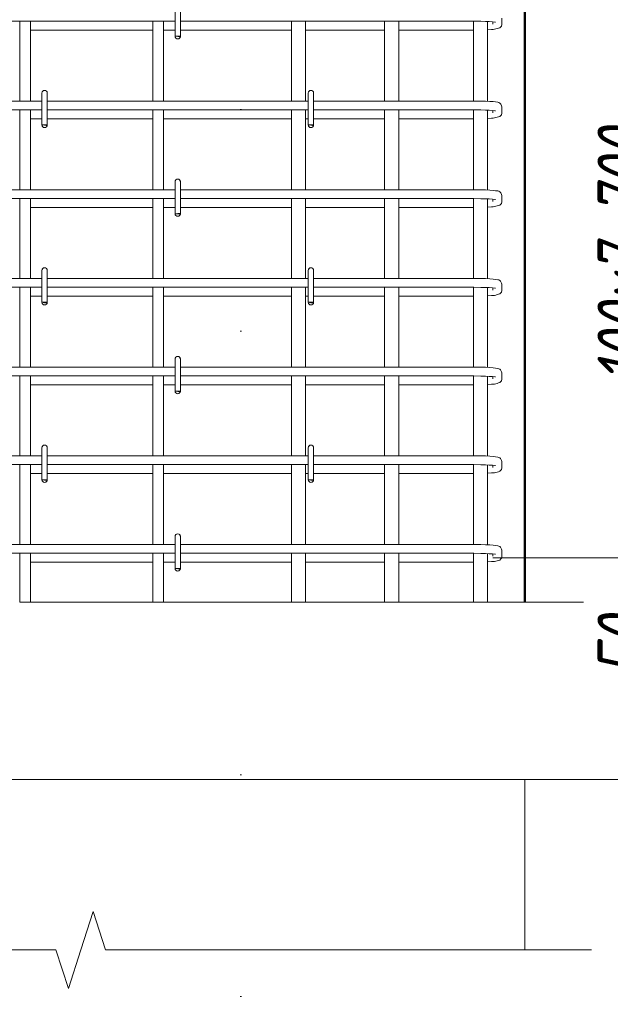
# Model space of a CAD drawing. Header units: millimetres. Extents: x 22679 to 33577, y -25384 to 46049.
# Tile 8 of 26: x 24281 to 24946, y 39646 to 40757. Entities that reach past the tile are written whole.
import ezdxf

# ---------------------------------------------------------------- set-up
doc = ezdxf.new("R2010")
doc.units = ezdxf.units.MM
doc.linetypes.add('ADSK_Линия разреза', pattern=[500, 0, -250, 0, -250])
for name, color, linetype, lineweight in [('A-____-____-DIMS', 211, 'Continuous', 9), ('A-____-____-DIMS-25', 211, 'Continuous', 9), ('A-____-NOTE-TEXT', 131, 'Continuous', 20), ('A-DETL-GENF-OTLN', 92, 'Continuous', 20), ('A-FLOR-____-MCUT', 192, 'Continuous', 50), ('G-____-____-SYMB', 111, 'Continuous', 9), ('S-COLS-____-OTLN', 52, 'Continuous', 20), ('S-RBAR-____-OTLN', 171, 'Continuous', 100)]:
    doc.layers.add(name, color=color, linetype=linetype, lineweight=lineweight)
doc.styles.add('GOST Common_I_1', font='GOST_Common Italic.ttf', dxfattribs={"width": 0.8, "height": 62.5})
doc.dimstyles.new('ADSK_Для_арматуры_Основной_2_5_мм_шаг_кол-во_Стрелки_точный', dxfattribs={"dimscale": 304.8, "dimtxt": 0.206224, "dimasz": 0, "dimexe": 0.123031, "dimexo": 0.000403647, "dimgap": 0.032808, "dimtad": 1, "dimdec": 0, "dimlfac": 304.8, "dimdsep": 46, "dimtxsty": 'GOST Common_I_1', "dimblk2": 'NONE', "dimsah": 1, "dimcen": 0.09, "dimdle": 0.123031, "dimazin": 0, "dimtfac": 1, "dimtdec": 4, "dimtix": 1, "dimtmove": 0, "dimatfit": 3, "dimfxl": 1, "dimtvp": 1, "dimtfill": 1, "dimtolj": 1, "dimtzin": 0, "dimarcsym": 2})
doc.dimstyles.new('ADSK_Округление_5мм__Узкий_', dxfattribs={"dimscale": 304.8, "dimtxt": 0.206224, "dimasz": 0.147638, "dimexe": 0.123031, "dimexo": 0.000269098, "dimgap": 0.032808, "dimtad": 1, "dimdec": 0, "dimlfac": 304.8, "dimrnd": 5, "dimdsep": 46, "dimtxsty": 'GOST Common_I_1', "dimblk1": 'OBLIQUE', "dimblk2": 'OBLIQUE', "dimsah": 1, "dimcen": 0.09, "dimdle": 0.123031, "dimazin": 0, "dimtfac": 1, "dimtdec": 4, "dimtix": 1, "dimtmove": 1, "dimatfit": 3, "dimfxl": 1, "dimtvp": 1, "dimtfill": 1, "dimtolj": 1, "dimtzin": 0, "dimlwd": 20, "dimlwe": 20, "dimarcsym": 2})
doc.dimstyles.new('ADSK_Округление_5мм__Узкий__1', dxfattribs={"dimscale": 304.8, "dimtxt": 0.206224, "dimasz": 0.147638, "dimexe": 0.123031, "dimexo": 0.000269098, "dimgap": 0.032808, "dimtad": 1, "dimdec": 0, "dimlfac": 304.8, "dimrnd": 5, "dimdsep": 46, "dimtxsty": 'GOST Common_I_1', "dimblk1": 'OBLIQUE', "dimblk2": 'OBLIQUE', "dimsah": 1, "dimcen": 0.09, "dimdle": 0.123031, "dimazin": 0, "dimtfac": 1, "dimtdec": 4, "dimtix": 1, "dimtmove": 0, "dimatfit": 3, "dimfxl": 1, "dimtvp": 1, "dimtfill": 1, "dimtolj": 1, "dimtzin": 0, "dimlwd": 20, "dimlwe": 20, "dimarcsym": 2})

# ---------------------------------------------------------------- blocks, each defined once
blk = doc.blocks.new('ADSK_Обрыв_Линия - ADSK_Обрыв_линия-1523391-КЖ1_ПЭ_ВЭ14_Армирование_Пилоны_Пм-14_2_1-1')
at = {"layer": 'A-DETL-GENF-OTLN'}
for p, q in [((24321.8, 39707.7), (23850, 39707.7)), ((24850, 39707.7), (24377.5, 39707.7))]:
    blk.add_line(p, q, dxfattribs=at)
blk = doc.blocks.new('DIMBLOCK19-КЖ1_ПЭ_ВЭ14_Армирование_Пилоны_Пм-14_2_1-1')
at = {"layer": 'A-____-____-DIMS-25', "lineweight": 40}
for p, q in [((25023.5, 40850), (25001, 40872.5)), ((25023.5, 40850), (25046, 40827.5)), ((25023.5, 40150), (25001, 40172.5)), ((25023.5, 40150), (25046, 40127.5))]:
    blk.add_line(p, q, dxfattribs=at)
at = {"layer": 'A-____-____-DIMS-25', "lineweight": 20}
for p, q in [((25023.5, 40850), (24814, 40850)), ((25023.5, 40850), (25023.5, 40150)), ((25023.5, 40850), (25061, 40850)), ((25023.5, 40150), (24814, 40150)), ((25023.5, 40150), (25061, 40150))]:
    blk.add_line(p, q, dxfattribs=at)
at = {"layer": 'A-____-____-DIMS-25', "color": 0, "lineweight": 20, "insert": (24931.8, 40447.3), "char_height": 62.5, "width": 126.567, "attachment_point": 1, "rotation": 90, "line_spacing_factor": 1.022761, "style": 'GOST Common_I_1', "bg_fill": 3, "box_fill_scale": 1.25, "bg_fill_color": 256, "bg_fill_true_color": 13158600, "bg_fill_transparency": 0}
blk.add_mtext('700', dxfattribs=at)
blk = doc.blocks.new('_Oblique')
at = {"color": 0, "linetype": 'ByBlock', "lineweight": -2}
blk.add_line((-0.5, -0.5), (0.5, 0.5), dxfattribs=at)
blk = doc.blocks.new('DIMBLOCK20-КЖ1_ПЭ_ВЭ14_Армирование_Пилоны_Пм-14_2_1-1')
at = {"layer": 'A-____-____-DIMS-25', "lineweight": 40}
for p, q in [((25023.5, 40150), (25001, 40172.5)), ((25023.5, 40150), (25046, 40127.5)), ((25023.5, 40100), (25001, 40122.5)), ((25023.5, 40100), (25046, 40077.5))]:
    blk.add_line(p, q, dxfattribs=at)
at = {"layer": 'A-____-____-DIMS-25', "lineweight": 20}
for p, q in [((25023.5, 40150), (24814, 40150)), ((25023.5, 40150), (25023.5, 40062.5)), ((25023.5, 40150), (25061, 40150)), ((25023.5, 40098.2), (25023.5, 40125)), ((25023.5, 40100), (24875, 40100)), ((25023.5, 40100), (25061, 40100)), ((25023.5, 40015.3), (25023.5, 40098.2))]:
    blk.add_line(p, q, dxfattribs=at)
at = {"layer": 'A-____-____-DIMS-25', "color": 0, "lineweight": 20, "insert": (24931.8, 40015.3), "char_height": 62.5, "width": 84.378, "attachment_point": 1, "rotation": 90, "line_spacing_factor": 1.022761, "style": 'GOST Common_I_1', "bg_fill": 3, "box_fill_scale": 1.25, "bg_fill_color": 256, "bg_fill_true_color": 13158600, "bg_fill_transparency": 0}
blk.add_mtext('50', dxfattribs=at)
blk = doc.blocks.new('DIMBLOCK23-КЖ1_ПЭ_ВЭ14_Армирование_Пилоны_Пм-14_2_1-1')
at = {"layer": 'A-____-____-DIMS-25', "lineweight": 40}
for points in [[(25023.5, 40850), (25013.6, 40775), (25033.4, 40775)], [(25023.5, 40150), (25033.4, 40225), (25013.6, 40225)]]:
    blk.add_hatch(color=256, dxfattribs=at).paths.add_polyline_path(points)
at = {"layer": 'A-____-____-DIMS-25'}
for p, q in [((25023.5, 40887.5), (25023.5, 40112.5)), ((25023.5, 40850), (24856.5, 40850)), ((25023.5, 40850), (25061, 40850)), ((25023.5, 40150), (24856.5, 40150)), ((25023.5, 40150), (25061, 40150))]:
    blk.add_line(p, q, dxfattribs=at)
at = {"layer": 'A-____-____-DIMS-25', "lineweight": 40}
for p, q in [((25023.5, 40850), (25013.6, 40775)), ((25033.4, 40775), (25023.5, 40850)), ((25013.6, 40775), (25033.4, 40775)), ((25033.4, 40225), (25013.6, 40225)), ((25013.6, 40225), (25023.5, 40150)), ((25023.5, 40150), (25033.4, 40225))]:
    blk.add_line(p, q, dxfattribs=at)
at = {"layer": 'A-____-____-DIMS-25', "color": 0, "insert": (24931.8, 40346.6), "char_height": 62.5, "width": 368.194, "attachment_point": 1, "rotation": 90, "line_spacing_factor": 1.022761, "style": 'GOST Common_I_1', "bg_fill": 3, "box_fill_scale": 1.25, "bg_fill_color": 256, "bg_fill_true_color": 13158600, "bg_fill_transparency": 0}
blk.add_mtext('100x7=700', dxfattribs=at)
blk = doc.blocks.new('_None')

msp = doc.modelspace()

# ---------------------------------------------------------------- hatches: boundary and pattern name
at = {"layer": 'S-RBAR-____-OTLN', "lineweight": 20}
for points in [[(24461.3019, 40737.3016), (24461.8977, 40737.9996), (24456.4881, 40737.9353), (24458.9999, 40737.6047)], [(24311.3019, 40637.3016), (24311.8977, 40637.9996), (24305.9999, 40637.9996), (24308.9999, 40637.6047)], [(24611.3019, 40637.3016), (24611.8977, 40637.9996), (24605.9999, 40637.9996), (24608.9999, 40637.6047)], [(24461.3019, 40537.3016), (24461.8977, 40537.9996), (24456.4881, 40537.9353), (24458.9999, 40537.6047)], [(24311.3019, 40437.3016), (24311.8977, 40437.9996), (24305.9999, 40437.9996), (24308.9999, 40437.6047)], [(24611.3019, 40437.3016), (24611.8977, 40437.9996), (24605.9999, 40437.9996), (24608.9999, 40437.6047)], [(24461.3019, 40337.3016), (24461.8977, 40337.9996), (24456.4881, 40337.9353), (24458.9999, 40337.6047)], [(24311.3019, 40237.3016), (24311.8977, 40237.9996), (24305.9999, 40237.9996), (24308.9999, 40237.6047)], [(24611.3019, 40237.3016), (24611.8977, 40237.9996), (24605.9999, 40237.9996), (24608.9999, 40237.6047)], [(24461.3019, 40137.3016), (24461.8977, 40137.9996), (24456.4881, 40137.9353), (24458.9999, 40137.6047)]]:
    msp.add_hatch(color=256, dxfattribs=at).paths.add_polyline_path(points)
h = msp.add_hatch(color=256, dxfattribs=at)
edge = h.paths.add_edge_path()
edge.add_arc((24458.9999, 40737.9996), 3, 339.0594289, 360)
edge.add_line((24461.9999, 40737.9996), (24458.9999, 40737.9996))
edge.add_line((24458.9999, 40737.9996), (24461.8017, 40736.9274))
h = msp.add_hatch(color=256, dxfattribs=at)
edge = h.paths.add_edge_path()
edge.add_arc((24308.9999, 40637.9996), 3, 339.0594289, 360)
edge.add_line((24311.9999, 40637.9996), (24308.9999, 40637.9996))
edge.add_line((24308.9999, 40637.9996), (24311.8017, 40636.9274))
h = msp.add_hatch(color=256, dxfattribs=at)
edge = h.paths.add_edge_path()
edge.add_arc((24608.9999, 40637.9996), 3, 339.0594289, 360)
edge.add_line((24611.9999, 40637.9996), (24608.9999, 40637.9996))
edge.add_line((24608.9999, 40637.9996), (24611.8017, 40636.9274))
h = msp.add_hatch(color=256, dxfattribs=at)
edge = h.paths.add_edge_path()
edge.add_arc((24458.9999, 40537.9996), 3, 339.0594289, 360)
edge.add_line((24461.9999, 40537.9996), (24458.9999, 40537.9996))
edge.add_line((24458.9999, 40537.9996), (24461.8017, 40536.9274))
h = msp.add_hatch(color=256, dxfattribs=at)
edge = h.paths.add_edge_path()
edge.add_arc((24308.9999, 40437.9996), 3, 339.0594289, 360)
edge.add_line((24311.9999, 40437.9996), (24308.9999, 40437.9996))
edge.add_line((24308.9999, 40437.9996), (24311.8017, 40436.9274))
h = msp.add_hatch(color=256, dxfattribs=at)
edge = h.paths.add_edge_path()
edge.add_arc((24608.9999, 40437.9996), 3, 339.0594289, 360)
edge.add_line((24611.9999, 40437.9996), (24608.9999, 40437.9996))
edge.add_line((24608.9999, 40437.9996), (24611.8017, 40436.9274))
h = msp.add_hatch(color=256, dxfattribs=at)
edge = h.paths.add_edge_path()
edge.add_arc((24458.9999, 40337.9996), 3, 339.0594289, 360)
edge.add_line((24461.9999, 40337.9996), (24458.9999, 40337.9996))
edge.add_line((24458.9999, 40337.9996), (24461.8017, 40336.9274))
h = msp.add_hatch(color=256, dxfattribs=at)
edge = h.paths.add_edge_path()
edge.add_arc((24308.9999, 40237.9996), 3, 339.0594289, 360)
edge.add_line((24311.9999, 40237.9996), (24308.9999, 40237.9996))
edge.add_line((24308.9999, 40237.9996), (24311.8017, 40236.9274))
h = msp.add_hatch(color=256, dxfattribs=at)
edge = h.paths.add_edge_path()
edge.add_arc((24608.9999, 40237.9996), 3, 339.0594289, 360)
edge.add_line((24611.9999, 40237.9996), (24608.9999, 40237.9996))
edge.add_line((24608.9999, 40237.9996), (24611.8017, 40236.9274))
h = msp.add_hatch(color=256, dxfattribs=at)
edge = h.paths.add_edge_path()
edge.add_arc((24458.9999, 40137.9996), 3, 339.0594289, 360)
edge.add_line((24461.9999, 40137.9996), (24458.9999, 40137.9996))
edge.add_line((24458.9999, 40137.9996), (24461.8017, 40136.9274))

# ---------------------------------------------------------------- linework, layer by layer
at = {"layer": 'A-____-NOTE-TEXT'}
for p, q in [((24350, 39707.7369), (24363.75, 39751.0382)), ((24377.5, 39707.7369), (24363.75, 39751.0382)), ((24321.8456, 39707.7369), (24335.9228, 39664.4119)), ((24335.9228, 39664.4119), (24350, 39707.7369)), ((24850, 39707.7369), (24925, 39707.7369))]:
    msp.add_line(p, q, dxfattribs=at)
at = {"layer": 'A-FLOR-____-MCUT', "color": 8, "lineweight": 9}
for p, q in [((24430.9999, 40100), (24292.9999, 40100)), ((24587.0001, 40100), (24442.9999, 40100)), ((24691.9999, 40100), (24603.0001, 40100)), ((24791.9999, 40100), (24707.9999, 40100)), ((25110, 40100), (24807.9999, 40100)), ((23650, 39900), (25110, 39900))]:
    msp.add_line(p, q, dxfattribs=at)
at = {"layer": 'G-____-____-SYMB', "linetype": 'ADSK_Линия разреза', "lineweight": 20}
msp.add_line((24530, 45657.525), (24530, 39108.0545), dxfattribs=at)
at = {"layer": 'S-COLS-____-OTLN', "lineweight": 50}
msp.add_line((24850, 40100.0496), (24850, 43049.9504), dxfattribs=at)
at = {"layer": 'S-COLS-____-OTLN', "color": 8, "lineweight": 9}
msp.add_line((24850, 39707.7369), (24850, 39900), dxfattribs=at)
at = {"layer": 'S-RBAR-____-OTLN', "lineweight": 20}
for p, q in [((24455.9999, 40773.9996), (24455.9999, 40737.9996)), ((24461.9999, 40773.9996), (24461.9999, 40737.9996)), ((24823.9998, 40751.6016), (24823.9998, 40758.3976)), ((24455.9999, 40754.9996), (24161.9999, 40754.9996)), ((24280.9999, 40664.9996), (24280.9999, 40754.9996)), ((24292.9999, 40664.9996), (24292.9999, 40754.9996)), ((24430.9999, 40664.9996), (24430.9999, 40754.9996)), ((24442.9999, 40664.9996), (24442.9999, 40754.9996)), ((24788.9998, 40754.9996), (24461.9999, 40754.9996)), ((24587.0001, 40754.9996), (24587.0001, 40664.9996)), ((24603.0001, 40754.9996), (24603.0001, 40664.9996)), ((24691.9999, 40754.9996), (24691.9999, 40664.9996)), ((24707.9999, 40754.9996), (24707.9999, 40664.9996)), ((24792.6392, 40754.9877), (24788.9998, 40754.9996)), ((24791.9999, 40754.9898), (24791.9999, 40664.9898)), ((24800.3698, 40754.8789), (24792.6392, 40754.9877)), ((24805.4887, 40754.7328), (24800.3698, 40754.8789)), ((24809.9464, 40754.5375), (24805.4887, 40754.7328)), ((24807.9999, 40754.6228), (24807.9999, 40664.632)), ((24813.5456, 40754.3035), (24809.9464, 40754.5375)), ((24816.0769, 40754.0517), (24813.5456, 40754.3035)), ((24813.9998, 40751.6016), (24813.9998, 40754.2584)), ((24815.9545, 40745.8712), (24817.4285, 40746.2618)), ((24817.0583, 40753.8968), (24816.0769, 40754.0517)), ((24817.4285, 40746.2618), (24818.9025, 40746.6524)), ((24818.9025, 40746.6524), (24820.3765, 40747.043)), ((24820.3765, 40747.043), (24821.8505, 40747.4336)), ((24821.8505, 40747.4336), (24823.0954, 40748.7037)), ((24823.0954, 40748.7037), (24823.5337, 40749.4738)), ((24823.5337, 40749.4738), (24823.9915, 40751.3099)), ((24823.9915, 40751.3099), (24823.9998, 40751.6016)), ((24292.9999, 40744.9996), (24430.9999, 40744.9996)), ((24442.9999, 40744.9996), (24455.9999, 40744.9996)), ((24461.8977, 40737.9996), (24456.4881, 40737.9353)), ((24456.4881, 40737.9353), (24458.9999, 40737.6047)), ((24461.9999, 40737.9996), (24458.9999, 40737.9996)), ((24458.9999, 40737.9996), (24461.8017, 40736.9274)), ((24458.9999, 40737.6047), (24461.3019, 40737.3016)), ((24461.3019, 40737.3016), (24461.8977, 40737.9996)), ((24461.9999, 40744.9996), (24587.0001, 40744.9996)), ((24603.0001, 40744.9996), (24691.9999, 40744.9996)), ((24707.9999, 40744.9996), (24788.9998, 40744.9996)), ((24788.9998, 40744.9996), (24791.9999, 40745.0114)), ((24808.2505, 40745.3681), (24812.5148, 40745.5959)), ((24812.5148, 40745.5959), (24814.2347, 40745.7335)), ((24814.2347, 40745.7335), (24815.9545, 40745.8712)), ((24305.9999, 40673.9996), (24305.9999, 40637.9996)), ((24311.9999, 40673.9996), (24311.9999, 40637.9996)), ((24605.9999, 40673.9996), (24605.9999, 40637.9996)), ((24611.9999, 40673.9996), (24611.9999, 40637.9996)), ((24305.9999, 40664.9996), (23911.9998, 40664.9996)), ((24605.9999, 40664.9996), (24311.9999, 40664.9996)), ((24788.9998, 40664.9996), (24611.9999, 40664.9996)), ((24792.7051, 40664.9875), (24788.9998, 40664.9996)), ((24796.648, 40664.932), (24792.7051, 40664.9875)), ((24800.5909, 40664.8765), (24796.648, 40664.932)), ((24805.8452, 40664.7265), (24800.5909, 40664.8765)), ((24810.4797, 40664.5233), (24805.8452, 40664.7265)), ((24814.3422, 40664.2718), (24810.4797, 40664.5233)), ((24817.031, 40663.9055), (24814.3422, 40664.2718)), ((24819.7198, 40663.5392), (24817.031, 40663.9055)), ((24820.7608, 40663.1821), (24819.7198, 40663.5392)), ((24821.8505, 40662.5656), (24820.7608, 40663.1821)), ((24822.6434, 40661.8615), (24821.8505, 40662.5656)), ((24823.0954, 40661.2955), (24822.6434, 40661.8615)), ((24823.8705, 40659.5372), (24823.0954, 40661.2955)), ((24823.9998, 40658.3976), (24823.8705, 40659.5372)), ((24823.9998, 40651.6016), (24823.9998, 40658.3976)), ((24305.9999, 40654.9996), (23911.9998, 40654.9996)), ((24280.9999, 40564.9996), (24280.9999, 40654.9996)), ((24292.9999, 40564.9996), (24292.9999, 40654.9996)), ((24605.9999, 40654.9996), (24311.9999, 40654.9996)), ((24430.9999, 40564.9996), (24430.9999, 40654.9996)), ((24442.9999, 40564.9996), (24442.9999, 40654.9996)), ((24587.0001, 40654.9996), (24587.0001, 40564.9996)), ((24603.0001, 40654.9996), (24603.0001, 40564.9996)), ((24788.9998, 40654.9996), (24611.9999, 40654.9996)), ((24691.9999, 40654.9996), (24691.9999, 40564.9996)), ((24707.9999, 40654.9996), (24707.9999, 40564.9996)), ((24792.6392, 40654.9877), (24788.9998, 40654.9996)), ((24791.9999, 40654.9898), (24791.9999, 40564.9898)), ((24800.3698, 40654.8789), (24792.6392, 40654.9877)), ((24805.4887, 40654.7328), (24800.3698, 40654.8789)), ((24809.9464, 40654.5375), (24805.4887, 40654.7328)), ((24807.9999, 40654.6228), (24807.9999, 40564.632)), ((24813.5456, 40654.3035), (24809.9464, 40654.5375)), ((24816.0769, 40654.0517), (24813.5456, 40654.3035)), ((24813.9998, 40651.6016), (24813.9998, 40654.2584)), ((24815.9545, 40645.8712), (24817.4285, 40646.2618)), ((24817.0583, 40653.8968), (24816.0769, 40654.0517)), ((24817.4285, 40646.2618), (24818.9025, 40646.6524)), ((24818.9025, 40646.6524), (24820.3765, 40647.043)), ((24820.3765, 40647.043), (24821.8505, 40647.4336)), ((24821.8505, 40647.4336), (24823.0954, 40648.7037)), ((24823.0954, 40648.7037), (24823.5337, 40649.4738)), ((24823.5337, 40649.4738), (24823.9915, 40651.3099)), ((24823.9915, 40651.3099), (24823.9998, 40651.6016)), ((24292.9999, 40644.9996), (24305.9999, 40644.9996)), ((24311.8977, 40637.9996), (24305.9999, 40637.9996)), ((24305.9999, 40637.9996), (24308.9999, 40637.6047)), ((24311.9999, 40637.9996), (24308.9999, 40637.9996)), ((24308.9999, 40637.9996), (24311.8017, 40636.9274)), ((24308.9999, 40637.6047), (24311.3019, 40637.3016)), ((24311.3019, 40637.3016), (24311.8977, 40637.9996)), ((24311.9999, 40644.9996), (24430.9999, 40644.9996)), ((24442.9999, 40644.9996), (24587.0001, 40644.9996)), ((24603.0001, 40644.9996), (24605.9999, 40644.9996)), ((24611.8977, 40637.9996), (24605.9999, 40637.9996)), ((24605.9999, 40637.9996), (24608.9999, 40637.6047)), ((24611.9999, 40637.9996), (24608.9999, 40637.9996)), ((24608.9999, 40637.9996), (24611.8017, 40636.9274)), ((24608.9999, 40637.6047), (24611.3019, 40637.3016)), ((24611.3019, 40637.3016), (24611.8977, 40637.9996)), ((24611.9999, 40644.9996), (24691.9999, 40644.9996)), ((24707.9999, 40644.9996), (24788.9998, 40644.9996)), ((24788.9998, 40644.9996), (24791.9999, 40645.0114)), ((24808.2505, 40645.3681), (24812.5148, 40645.5959)), ((24812.5148, 40645.5959), (24814.2347, 40645.7335)), ((24814.2347, 40645.7335), (24815.9545, 40645.8712)), ((24455.9999, 40573.9996), (24455.9999, 40537.9996)), ((24461.9999, 40573.9996), (24461.9999, 40537.9996)), ((24455.9999, 40564.9996), (24161.9999, 40564.9996)), ((24788.9998, 40564.9996), (24461.9999, 40564.9996)), ((24792.7051, 40564.9875), (24788.9998, 40564.9996)), ((24796.648, 40564.932), (24792.7051, 40564.9875)), ((24800.5909, 40564.8765), (24796.648, 40564.932)), ((24805.8452, 40564.7265), (24800.5909, 40564.8765)), ((24810.4797, 40564.5233), (24805.8452, 40564.7265)), ((24814.3422, 40564.2718), (24810.4797, 40564.5233)), ((24817.031, 40563.9055), (24814.3422, 40564.2718)), ((24819.7198, 40563.5392), (24817.031, 40563.9055)), ((24820.7608, 40563.1821), (24819.7198, 40563.5392)), ((24821.8505, 40562.5656), (24820.7608, 40563.1821)), ((24822.6434, 40561.8615), (24821.8505, 40562.5656)), ((24823.0954, 40561.2955), (24822.6434, 40561.8615)), ((24823.8705, 40559.5372), (24823.0954, 40561.2955)), ((24823.9998, 40558.3976), (24823.8705, 40559.5372)), ((24823.9998, 40551.6016), (24823.9998, 40558.3976)), ((24455.9999, 40554.9996), (24161.9999, 40554.9996)), ((24280.9999, 40464.9996), (24280.9999, 40554.9996)), ((24292.9999, 40464.9996), (24292.9999, 40554.9996)), ((24430.9999, 40464.9996), (24430.9999, 40554.9996)), ((24442.9999, 40464.9996), (24442.9999, 40554.9996)), ((24788.9998, 40554.9996), (24461.9999, 40554.9996)), ((24587.0001, 40554.9996), (24587.0001, 40464.9996)), ((24603.0001, 40554.9996), (24603.0001, 40464.9996)), ((24691.9999, 40554.9996), (24691.9999, 40464.9996)), ((24707.9999, 40554.9996), (24707.9999, 40464.9996)), ((24792.6392, 40554.9877), (24788.9998, 40554.9996)), ((24791.9999, 40554.9898), (24791.9999, 40464.9898)), ((24800.3698, 40554.8789), (24792.6392, 40554.9877)), ((24805.4887, 40554.7328), (24800.3698, 40554.8789)), ((24809.9464, 40554.5375), (24805.4887, 40554.7328)), ((24807.9999, 40554.6228), (24807.9999, 40464.632)), ((24813.5456, 40554.3035), (24809.9464, 40554.5375)), ((24816.0769, 40554.0517), (24813.5456, 40554.3035)), ((24813.9998, 40551.6016), (24813.9998, 40554.2584)), ((24815.9545, 40545.8712), (24817.4285, 40546.2618)), ((24817.0583, 40553.8968), (24816.0769, 40554.0517)), ((24817.4285, 40546.2618), (24818.9025, 40546.6524)), ((24818.9025, 40546.6524), (24820.3765, 40547.043)), ((24820.3765, 40547.043), (24821.8505, 40547.4336)), ((24821.8505, 40547.4336), (24823.0954, 40548.7037)), ((24823.0954, 40548.7037), (24823.5337, 40549.4738)), ((24823.5337, 40549.4738), (24823.9915, 40551.3099)), ((24823.9915, 40551.3099), (24823.9998, 40551.6016)), ((24292.9999, 40544.9996), (24430.9999, 40544.9996)), ((24442.9999, 40544.9996), (24455.9999, 40544.9996)), ((24461.8977, 40537.9996), (24456.4881, 40537.9353)), ((24456.4881, 40537.9353), (24458.9999, 40537.6047)), ((24461.9999, 40537.9996), (24458.9999, 40537.9996)), ((24458.9999, 40537.9996), (24461.8017, 40536.9274)), ((24458.9999, 40537.6047), (24461.3019, 40537.3016)), ((24461.3019, 40537.3016), (24461.8977, 40537.9996)), ((24461.9999, 40544.9996), (24587.0001, 40544.9996)), ((24603.0001, 40544.9996), (24691.9999, 40544.9996)), ((24707.9999, 40544.9996), (24788.9998, 40544.9996)), ((24788.9998, 40544.9996), (24791.9999, 40545.0114)), ((24808.2505, 40545.3681), (24812.5148, 40545.5959)), ((24812.5148, 40545.5959), (24814.2347, 40545.7335)), ((24814.2347, 40545.7335), (24815.9545, 40545.8712)), ((24305.9999, 40473.9996), (24305.9999, 40437.9996)), ((24311.9999, 40473.9996), (24311.9999, 40437.9996)), ((24605.9999, 40473.9996), (24605.9999, 40437.9996)), ((24611.9999, 40473.9996), (24611.9999, 40437.9996)), ((24305.9999, 40464.9996), (23911.9998, 40464.9996)), ((24605.9999, 40464.9996), (24311.9999, 40464.9996)), ((24788.9998, 40464.9996), (24611.9999, 40464.9996)), ((24792.7051, 40464.9875), (24788.9998, 40464.9996)), ((24796.648, 40464.932), (24792.7051, 40464.9875)), ((24800.5909, 40464.8765), (24796.648, 40464.932)), ((24805.8452, 40464.7265), (24800.5909, 40464.8765)), ((24810.4797, 40464.5233), (24805.8452, 40464.7265)), ((24814.3422, 40464.2718), (24810.4797, 40464.5233)), ((24817.031, 40463.9055), (24814.3422, 40464.2718)), ((24819.7198, 40463.5392), (24817.031, 40463.9055)), ((24820.7608, 40463.1821), (24819.7198, 40463.5392)), ((24821.8505, 40462.5656), (24820.7608, 40463.1821)), ((24822.6434, 40461.8615), (24821.8505, 40462.5656)), ((24823.0954, 40461.2955), (24822.6434, 40461.8615)), ((24823.8705, 40459.5372), (24823.0954, 40461.2955)), ((24823.9998, 40458.3976), (24823.8705, 40459.5372)), ((24823.9998, 40451.6016), (24823.9998, 40458.3976)), ((24305.9999, 40454.9996), (23911.9998, 40454.9996)), ((24280.9999, 40364.9996), (24280.9999, 40454.9996)), ((24292.9999, 40364.9996), (24292.9999, 40454.9996)), ((24605.9999, 40454.9996), (24311.9999, 40454.9996)), ((24430.9999, 40364.9996), (24430.9999, 40454.9996)), ((24442.9999, 40364.9996), (24442.9999, 40454.9996)), ((24587.0001, 40454.9996), (24587.0001, 40364.9996)), ((24603.0001, 40454.9996), (24603.0001, 40364.9996)), ((24788.9998, 40454.9996), (24611.9999, 40454.9996)), ((24691.9999, 40454.9996), (24691.9999, 40364.9996)), ((24707.9999, 40454.9996), (24707.9999, 40364.9996)), ((24792.6392, 40454.9877), (24788.9998, 40454.9996)), ((24791.9999, 40454.9898), (24791.9999, 40364.9898)), ((24800.3698, 40454.8789), (24792.6392, 40454.9877)), ((24805.4887, 40454.7328), (24800.3698, 40454.8789)), ((24809.9464, 40454.5375), (24805.4887, 40454.7328)), ((24807.9999, 40454.6228), (24807.9999, 40364.632)), ((24813.5456, 40454.3035), (24809.9464, 40454.5375)), ((24816.0769, 40454.0517), (24813.5456, 40454.3035)), ((24813.9998, 40451.6016), (24813.9998, 40454.2584)), ((24815.9545, 40445.8712), (24817.4285, 40446.2618)), ((24817.0583, 40453.8968), (24816.0769, 40454.0517)), ((24817.4285, 40446.2618), (24818.9025, 40446.6524)), ((24818.9025, 40446.6524), (24820.3765, 40447.043)), ((24820.3765, 40447.043), (24821.8505, 40447.4336)), ((24821.8505, 40447.4336), (24823.0954, 40448.7037)), ((24823.0954, 40448.7037), (24823.5337, 40449.4738)), ((24823.5337, 40449.4738), (24823.9915, 40451.3099)), ((24823.9915, 40451.3099), (24823.9998, 40451.6016)), ((24292.9999, 40444.9996), (24305.9999, 40444.9996)), ((24311.8977, 40437.9996), (24305.9999, 40437.9996)), ((24305.9999, 40437.9996), (24308.9999, 40437.6047)), ((24311.9999, 40437.9996), (24308.9999, 40437.9996)), ((24308.9999, 40437.9996), (24311.8017, 40436.9274)), ((24308.9999, 40437.6047), (24311.3019, 40437.3016)), ((24311.3019, 40437.3016), (24311.8977, 40437.9996)), ((24311.9999, 40444.9996), (24430.9999, 40444.9996)), ((24442.9999, 40444.9996), (24587.0001, 40444.9996)), ((24603.0001, 40444.9996), (24605.9999, 40444.9996)), ((24611.8977, 40437.9996), (24605.9999, 40437.9996)), ((24605.9999, 40437.9996), (24608.9999, 40437.6047)), ((24611.9999, 40437.9996), (24608.9999, 40437.9996)), ((24608.9999, 40437.9996), (24611.8017, 40436.9274)), ((24608.9999, 40437.6047), (24611.3019, 40437.3016)), ((24611.3019, 40437.3016), (24611.8977, 40437.9996)), ((24611.9999, 40444.9996), (24691.9999, 40444.9996)), ((24707.9999, 40444.9996), (24788.9998, 40444.9996)), ((24788.9998, 40444.9996), (24791.9999, 40445.0114)), ((24808.2505, 40445.3681), (24812.5148, 40445.5959)), ((24812.5148, 40445.5959), (24814.2347, 40445.7335)), ((24814.2347, 40445.7335), (24815.9545, 40445.8712)), ((24455.9999, 40373.9996), (24455.9999, 40337.9996)), ((24461.9999, 40373.9996), (24461.9999, 40337.9996)), ((24455.9999, 40364.9996), (24161.9999, 40364.9996)), ((24788.9998, 40364.9996), (24461.9999, 40364.9996)), ((24792.7051, 40364.9875), (24788.9998, 40364.9996)), ((24796.648, 40364.932), (24792.7051, 40364.9875)), ((24800.5909, 40364.8765), (24796.648, 40364.932)), ((24805.8452, 40364.7265), (24800.5909, 40364.8765)), ((24810.4797, 40364.5233), (24805.8452, 40364.7265)), ((24814.3422, 40364.2718), (24810.4797, 40364.5233)), ((24817.031, 40363.9055), (24814.3422, 40364.2718)), ((24819.7198, 40363.5392), (24817.031, 40363.9055)), ((24820.7608, 40363.1821), (24819.7198, 40363.5392)), ((24821.8505, 40362.5656), (24820.7608, 40363.1821)), ((24822.6434, 40361.8615), (24821.8505, 40362.5656)), ((24823.0954, 40361.2955), (24822.6434, 40361.8615)), ((24823.8705, 40359.5372), (24823.0954, 40361.2955)), ((24823.9998, 40358.3976), (24823.8705, 40359.5372)), ((24823.9998, 40351.6016), (24823.9998, 40358.3976)), ((24455.9999, 40354.9996), (24161.9999, 40354.9996)), ((24280.9999, 40264.9996), (24280.9999, 40354.9996)), ((24292.9999, 40264.9996), (24292.9999, 40354.9996)), ((24430.9999, 40264.9996), (24430.9999, 40354.9996)), ((24442.9999, 40264.9996), (24442.9999, 40354.9996)), ((24788.9998, 40354.9996), (24461.9999, 40354.9996)), ((24587.0001, 40354.9996), (24587.0001, 40264.9996)), ((24603.0001, 40354.9996), (24603.0001, 40264.9996)), ((24691.9999, 40354.9996), (24691.9999, 40264.9996)), ((24707.9999, 40354.9996), (24707.9999, 40264.9996)), ((24792.6392, 40354.9877), (24788.9998, 40354.9996)), ((24791.9999, 40354.9898), (24791.9999, 40264.9898)), ((24800.3698, 40354.8789), (24792.6392, 40354.9877)), ((24805.4887, 40354.7328), (24800.3698, 40354.8789)), ((24809.9464, 40354.5375), (24805.4887, 40354.7328)), ((24807.9999, 40354.6228), (24807.9999, 40264.632)), ((24813.5456, 40354.3035), (24809.9464, 40354.5375)), ((24816.0769, 40354.0517), (24813.5456, 40354.3035)), ((24813.9998, 40351.6016), (24813.9998, 40354.2584)), ((24815.9545, 40345.8712), (24817.4285, 40346.2618)), ((24817.0583, 40353.8968), (24816.0769, 40354.0517)), ((24817.4285, 40346.2618), (24818.9025, 40346.6524)), ((24818.9025, 40346.6524), (24820.3765, 40347.043)), ((24820.3765, 40347.043), (24821.8505, 40347.4336)), ((24821.8505, 40347.4336), (24823.0954, 40348.7037)), ((24823.0954, 40348.7037), (24823.5337, 40349.4738)), ((24823.5337, 40349.4738), (24823.9915, 40351.3099)), ((24823.9915, 40351.3099), (24823.9998, 40351.6016)), ((24292.9999, 40344.9996), (24430.9999, 40344.9996)), ((24442.9999, 40344.9996), (24455.9999, 40344.9996)), ((24461.8977, 40337.9996), (24456.4881, 40337.9353)), ((24456.4881, 40337.9353), (24458.9999, 40337.6047)), ((24461.9999, 40337.9996), (24458.9999, 40337.9996)), ((24458.9999, 40337.9996), (24461.8017, 40336.9274)), ((24458.9999, 40337.6047), (24461.3019, 40337.3016)), ((24461.3019, 40337.3016), (24461.8977, 40337.9996)), ((24461.9999, 40344.9996), (24587.0001, 40344.9996)), ((24603.0001, 40344.9996), (24691.9999, 40344.9996)), ((24707.9999, 40344.9996), (24788.9998, 40344.9996)), ((24788.9998, 40344.9996), (24791.9999, 40345.0114)), ((24808.2505, 40345.3681), (24812.5148, 40345.5959)), ((24812.5148, 40345.5959), (24814.2347, 40345.7335)), ((24814.2347, 40345.7335), (24815.9545, 40345.8712)), ((24305.9999, 40273.9996), (24305.9999, 40237.9996)), ((24311.9999, 40273.9996), (24311.9999, 40237.9996)), ((24605.9999, 40273.9996), (24605.9999, 40237.9996)), ((24611.9999, 40273.9996), (24611.9999, 40237.9996)), ((24305.9999, 40264.9996), (23911.9998, 40264.9996)), ((24605.9999, 40264.9996), (24311.9999, 40264.9996)), ((24788.9998, 40264.9996), (24611.9999, 40264.9996)), ((24792.7051, 40264.9875), (24788.9998, 40264.9996)), ((24796.648, 40264.932), (24792.7051, 40264.9875)), ((24800.5909, 40264.8765), (24796.648, 40264.932)), ((24805.8452, 40264.7265), (24800.5909, 40264.8765)), ((24810.4797, 40264.5233), (24805.8452, 40264.7265)), ((24814.3422, 40264.2718), (24810.4797, 40264.5233)), ((24817.031, 40263.9055), (24814.3422, 40264.2718)), ((24819.7198, 40263.5392), (24817.031, 40263.9055)), ((24820.7608, 40263.1821), (24819.7198, 40263.5392)), ((24821.8505, 40262.5656), (24820.7608, 40263.1821)), ((24822.6434, 40261.8615), (24821.8505, 40262.5656)), ((24823.0954, 40261.2955), (24822.6434, 40261.8615)), ((24823.8705, 40259.5372), (24823.0954, 40261.2955)), ((24823.9998, 40258.3976), (24823.8705, 40259.5372)), ((24823.9998, 40251.6016), (24823.9998, 40258.3976)), ((24305.9999, 40254.9996), (23911.9998, 40254.9996)), ((24280.9999, 40164.9996), (24280.9999, 40254.9996)), ((24292.9999, 40164.9996), (24292.9999, 40254.9996)), ((24605.9999, 40254.9996), (24311.9999, 40254.9996)), ((24430.9999, 40164.9996), (24430.9999, 40254.9996)), ((24442.9999, 40164.9996), (24442.9999, 40254.9996)), ((24587.0001, 40254.9996), (24587.0001, 40164.9996)), ((24603.0001, 40254.9996), (24603.0001, 40164.9996)), ((24788.9998, 40254.9996), (24611.9999, 40254.9996)), ((24691.9999, 40254.9996), (24691.9999, 40164.9996)), ((24707.9999, 40254.9996), (24707.9999, 40164.9996)), ((24792.6392, 40254.9877), (24788.9998, 40254.9996)), ((24791.9999, 40254.9898), (24791.9999, 40164.9898)), ((24800.3698, 40254.8789), (24792.6392, 40254.9877)), ((24805.4887, 40254.7328), (24800.3698, 40254.8789)), ((24809.9464, 40254.5375), (24805.4887, 40254.7328)), ((24807.9999, 40254.6228), (24807.9999, 40164.632)), ((24813.5456, 40254.3035), (24809.9464, 40254.5375)), ((24816.0769, 40254.0517), (24813.5456, 40254.3035)), ((24813.9998, 40251.6016), (24813.9998, 40254.2584)), ((24817.0583, 40253.8968), (24816.0769, 40254.0517)), ((24817.4285, 40246.2618), (24818.9025, 40246.6524)), ((24818.9025, 40246.6524), (24820.3765, 40247.043)), ((24820.3765, 40247.043), (24821.8505, 40247.4336)), ((24821.8505, 40247.4336), (24823.0954, 40248.7037)), ((24823.0954, 40248.7037), (24823.5337, 40249.4738)), ((24823.5337, 40249.4738), (24823.9915, 40251.3099)), ((24823.9915, 40251.3099), (24823.9998, 40251.6016)), ((24292.9999, 40244.9996), (24305.9999, 40244.9996)), ((24311.8977, 40237.9996), (24305.9999, 40237.9996)), ((24305.9999, 40237.9996), (24308.9999, 40237.6047)), ((24311.9999, 40237.9996), (24308.9999, 40237.9996)), ((24308.9999, 40237.9996), (24311.8017, 40236.9274)), ((24308.9999, 40237.6047), (24311.3019, 40237.3016)), ((24311.3019, 40237.3016), (24311.8977, 40237.9996)), ((24311.9999, 40244.9996), (24430.9999, 40244.9996)), ((24442.9999, 40244.9996), (24587.0001, 40244.9996)), ((24603.0001, 40244.9996), (24605.9999, 40244.9996)), ((24611.8977, 40237.9996), (24605.9999, 40237.9996)), ((24605.9999, 40237.9996), (24608.9999, 40237.6047)), ((24611.9999, 40237.9996), (24608.9999, 40237.9996)), ((24608.9999, 40237.9996), (24611.8017, 40236.9274)), ((24608.9999, 40237.6047), (24611.3019, 40237.3016)), ((24611.3019, 40237.3016), (24611.8977, 40237.9996)), ((24611.9999, 40244.9996), (24691.9999, 40244.9996)), ((24707.9999, 40244.9996), (24788.9998, 40244.9996)), ((24788.9998, 40244.9996), (24791.9999, 40245.0114)), ((24808.2505, 40245.3681), (24812.5148, 40245.5959)), ((24812.5148, 40245.5959), (24814.2347, 40245.7335)), ((24814.2347, 40245.7335), (24815.9545, 40245.8712)), ((24815.9545, 40245.8712), (24817.4285, 40246.2618)), ((24455.9999, 40173.9996), (24455.9999, 40137.9996)), ((24461.9999, 40173.9996), (24461.9999, 40137.9996)), ((24455.9999, 40164.9996), (24161.9999, 40164.9996)), ((24788.9998, 40164.9996), (24461.9999, 40164.9996)), ((24792.7051, 40164.9875), (24788.9998, 40164.9996)), ((24796.648, 40164.932), (24792.7051, 40164.9875)), ((24800.5909, 40164.8765), (24796.648, 40164.932)), ((24805.8452, 40164.7265), (24800.5909, 40164.8765)), ((24810.4797, 40164.5233), (24805.8452, 40164.7265)), ((24814.3422, 40164.2718), (24810.4797, 40164.5233)), ((24817.031, 40163.9055), (24814.3422, 40164.2718)), ((24819.7198, 40163.5392), (24817.031, 40163.9055)), ((24820.7608, 40163.1821), (24819.7198, 40163.5392)), ((24821.8505, 40162.5656), (24820.7608, 40163.1821)), ((24822.6434, 40161.8615), (24821.8505, 40162.5656)), ((24823.0954, 40161.2955), (24822.6434, 40161.8615)), ((24823.8705, 40159.5372), (24823.0954, 40161.2955)), ((24823.9998, 40158.3976), (24823.8705, 40159.5372)), ((24823.9998, 40151.6016), (24823.9998, 40158.3976)), ((24455.9999, 40154.9996), (24161.9999, 40154.9996)), ((24280.9999, 40100), (24280.9999, 40154.9996)), ((24292.9999, 40100), (24292.9999, 40154.9996)), ((24430.9999, 40100), (24430.9999, 40154.9996)), ((24442.9999, 40100), (24442.9999, 40154.9996)), ((24788.9998, 40154.9996), (24461.9999, 40154.9996)), ((24587.0001, 40154.9996), (24587.0001, 40100)), ((24603.0001, 40154.9996), (24603.0001, 40100)), ((24691.9999, 40154.9996), (24691.9999, 40099.999)), ((24707.9999, 40154.9996), (24707.9999, 40099.999)), ((24792.6392, 40154.9877), (24788.9998, 40154.9996)), ((24791.9999, 40154.9898), (24791.9999, 40099.999)), ((24800.3698, 40154.8789), (24792.6392, 40154.9877)), ((24805.4887, 40154.7328), (24800.3698, 40154.8789)), ((24809.9464, 40154.5375), (24805.4887, 40154.7328)), ((24807.9999, 40154.6228), (24807.9999, 40099.999)), ((24813.5456, 40154.3035), (24809.9464, 40154.5375)), ((24816.0769, 40154.0517), (24813.5456, 40154.3035)), ((24813.9998, 40151.6016), (24813.9998, 40154.2584)), ((24817.0583, 40153.8968), (24816.0769, 40154.0517)), ((24817.4285, 40146.2618), (24818.9025, 40146.6524)), ((24818.9025, 40146.6524), (24820.3765, 40147.043)), ((24820.3765, 40147.043), (24821.8505, 40147.4336)), ((24821.8505, 40147.4336), (24823.0954, 40148.7037)), ((24823.0954, 40148.7037), (24823.5337, 40149.4738)), ((24823.5337, 40149.4738), (24823.9915, 40151.3099)), ((24823.9915, 40151.3099), (24823.9998, 40151.6016)), ((24292.9999, 40144.9996), (24430.9999, 40144.9996)), ((24442.9999, 40144.9996), (24455.9999, 40144.9996)), ((24461.8977, 40137.9996), (24456.4881, 40137.9353)), ((24456.4881, 40137.9353), (24458.9999, 40137.6047)), ((24461.9999, 40137.9996), (24458.9999, 40137.9996)), ((24458.9999, 40137.9996), (24461.8017, 40136.9274)), ((24458.9999, 40137.6047), (24461.3019, 40137.3016)), ((24461.3019, 40137.3016), (24461.8977, 40137.9996)), ((24461.9999, 40144.9996), (24587.0001, 40144.9996)), ((24603.0001, 40144.9996), (24691.9999, 40144.9996)), ((24707.9999, 40144.9996), (24788.9998, 40144.9996)), ((24788.9998, 40144.9996), (24791.9999, 40145.0114)), ((24808.2505, 40145.3681), (24812.5148, 40145.5959)), ((24812.5148, 40145.5959), (24814.2347, 40145.7335)), ((24814.2347, 40145.7335), (24815.9545, 40145.8712)), ((24815.9545, 40145.8712), (24817.4285, 40146.2618)), ((24292.9999, 40100), (24280.9999, 40100)), ((24442.9999, 40100), (24430.9999, 40100)), ((24587.0001, 40100), (24603.0001, 40100)), ((24691.9999, 40099.999), (24707.9999, 40099.999)), ((24791.9999, 40099.999), (24807.9999, 40099.999))]:
    msp.add_line(p, q, dxfattribs=at)
for centre, start, end in [((24458.9999, 40737.9996), 180, 0), ((24458.9999, 40737.9996), 212.716193, 240), ((24458.9999, 40737.9996), 300, 330), ((24458.9999, 40737.9996), 339.0594289, 0), ((24458.9999, 40737.9996), 345, 0), ((24308.9999, 40673.9996), 0, 180), ((24308.9999, 40673.9996), 120, 150), ((24308.9999, 40673.9996), 30, 60), ((24308.9999, 40673.9996), 0, 15), ((24608.9999, 40673.9996), 0, 180), ((24608.9999, 40673.9996), 120, 150), ((24608.9999, 40673.9996), 30, 60), ((24608.9999, 40673.9996), 0, 15), ((24308.9999, 40637.9996), 180, 0), ((24308.9999, 40637.9996), 210, 240), ((24308.9999, 40637.9996), 300, 330), ((24308.9999, 40637.9996), 339.0594289, 0), ((24308.9999, 40637.9996), 345, 0), ((24608.9999, 40637.9996), 180, 0), ((24608.9999, 40637.9996), 210, 240), ((24608.9999, 40637.9996), 300, 330), ((24608.9999, 40637.9996), 339.0594289, 0), ((24608.9999, 40637.9996), 345, 0), ((24458.9999, 40573.9996), 0, 180), ((24458.9999, 40573.9996), 120, 147.283807), ((24458.9999, 40573.9996), 30, 60), ((24458.9999, 40573.9996), 0, 15), ((24458.9999, 40537.9996), 180, 0), ((24458.9999, 40537.9996), 212.716193, 240), ((24458.9999, 40537.9996), 300, 330), ((24458.9999, 40537.9996), 339.0594289, 0), ((24458.9999, 40537.9996), 345, 0), ((24308.9999, 40473.9996), 0, 180), ((24308.9999, 40473.9996), 120, 150), ((24308.9999, 40473.9996), 30, 60), ((24308.9999, 40473.9996), 0, 15), ((24608.9999, 40473.9996), 0, 180), ((24608.9999, 40473.9996), 120, 150), ((24608.9999, 40473.9996), 30, 60), ((24608.9999, 40473.9996), 0, 15), ((24308.9999, 40437.9996), 180, 0), ((24308.9999, 40437.9996), 210, 240), ((24308.9999, 40437.9996), 300, 330), ((24308.9999, 40437.9996), 339.0594289, 0), ((24308.9999, 40437.9996), 345, 0), ((24608.9999, 40437.9996), 180, 0), ((24608.9999, 40437.9996), 210, 240), ((24608.9999, 40437.9996), 300, 330), ((24608.9999, 40437.9996), 339.0594289, 0), ((24608.9999, 40437.9996), 345, 0), ((24458.9999, 40373.9996), 0, 180), ((24458.9999, 40373.9996), 120, 147.283807), ((24458.9999, 40373.9996), 30, 60), ((24458.9999, 40373.9996), 0, 15), ((24458.9999, 40337.9996), 180, 0), ((24458.9999, 40337.9996), 212.716193, 240), ((24458.9999, 40337.9996), 300, 330), ((24458.9999, 40337.9996), 339.0594289, 0), ((24458.9999, 40337.9996), 345, 0), ((24308.9999, 40273.9996), 0, 180), ((24308.9999, 40273.9996), 120, 150), ((24308.9999, 40273.9996), 30, 60), ((24308.9999, 40273.9996), 0, 15), ((24608.9999, 40273.9996), 0, 180), ((24608.9999, 40273.9996), 120, 150), ((24608.9999, 40273.9996), 30, 60), ((24608.9999, 40273.9996), 0, 15), ((24308.9999, 40237.9996), 180, 0), ((24308.9999, 40237.9996), 210, 240), ((24308.9999, 40237.9996), 300, 330), ((24308.9999, 40237.9996), 339.0594289, 0), ((24308.9999, 40237.9996), 345, 0), ((24608.9999, 40237.9996), 180, 0), ((24608.9999, 40237.9996), 210, 240), ((24608.9999, 40237.9996), 300, 330), ((24608.9999, 40237.9996), 339.0594289, 0), ((24608.9999, 40237.9996), 345, 0), ((24458.9999, 40173.9996), 0, 180), ((24458.9999, 40173.9996), 120, 147.283807), ((24458.9999, 40173.9996), 30, 60), ((24458.9999, 40173.9996), 0, 15), ((24458.9999, 40137.9996), 180, 0), ((24458.9999, 40137.9996), 212.716193, 240), ((24458.9999, 40137.9996), 300, 330), ((24458.9999, 40137.9996), 339.0594289, 0), ((24458.9999, 40137.9996), 345, 0)]:
    msp.add_arc(centre, 3, start, end, dxfattribs=at)

# ---------------------------------------------------------------- block references
at = {"layer": 'A-DETL-GENF-OTLN'}
msp.add_blockref('ADSK_Обрыв_Линия - ADSK_Обрыв_линия-1523391-КЖ1_ПЭ_ВЭ14_Армирование_Пилоны_Пм-14_2_1-1', (0, 0), dxfattribs=at)

# ---------------------------------------------------------------- next in the draw order: dimensions: what is measured, and where the dimension line sits
at = {"layer": 'A-____-____-DIMS', "lineweight": 20}
dim = msp.add_linear_dim(base=(25023.5061, 40149.9996), p1=(24788.9998, 40849.9996), p2=(24788.9998, 40149.9996), angle=90, dimstyle='ADSK_Округление_5мм__Узкий__1', override={"dimpost": '<>', "dimfxl": 700}, dxfattribs=at)
dim.commit()
dim.dimension.update_dxf_attribs({"geometry": 'DIMBLOCK19-КЖ1_ПЭ_ВЭ14_Армирование_Пилоны_Пм-14_2_1-1', "text_midpoint": (24982.2561, 40499.9996)})

# ---------------------------------------------------------------- next in the draw order: dimensions: what is measured, and where the dimension line sits
dim = msp.add_linear_dim(base=(25023.5061, 40100), p1=(24788.9998, 40149.9996), p2=(24850, 40100), angle=90, dimstyle='ADSK_Округление_5мм__Узкий_', override={"dimpost": '<>', "dimfxl": 78.873179}, dxfattribs=at)
dim.commit()
dim.dimension.update_dxf_attribs({"geometry": 'DIMBLOCK20-КЖ1_ПЭ_ВЭ14_Армирование_Пилоны_Пм-14_2_1-1', "text_midpoint": (24973.496, 40057.5315), "dimtype": 160, "text_rotation": 90})

# ---------------------------------------------------------------- next in the draw order: dimensions: what is measured, and where the dimension line sits
at = {"layer": 'A-____-____-DIMS'}
dim = msp.add_linear_dim(base=(25023.5061, 40149.9996), p1=(24818.9998, 40849.9996), p2=(24818.9998, 40149.9996), angle=90, text='100x7=700', dimstyle='ADSK_Для_арматуры_Основной_2_5_мм_шаг_кол-во_Стрелки_точный', override={"dimpost": '<>', "dimblk1": 'None', "dimblk2": 'None', "dimsah": 1, "dimfxl": 700}, dxfattribs=at)
dim.commit()
dim.dimension.update_dxf_attribs({"geometry": 'DIMBLOCK23-КЖ1_ПЭ_ВЭ14_Армирование_Пилоны_Пм-14_2_1-1', "text_midpoint": (24981.8537, 40499.9996)})

doc.saveas('drawing.dxf')
